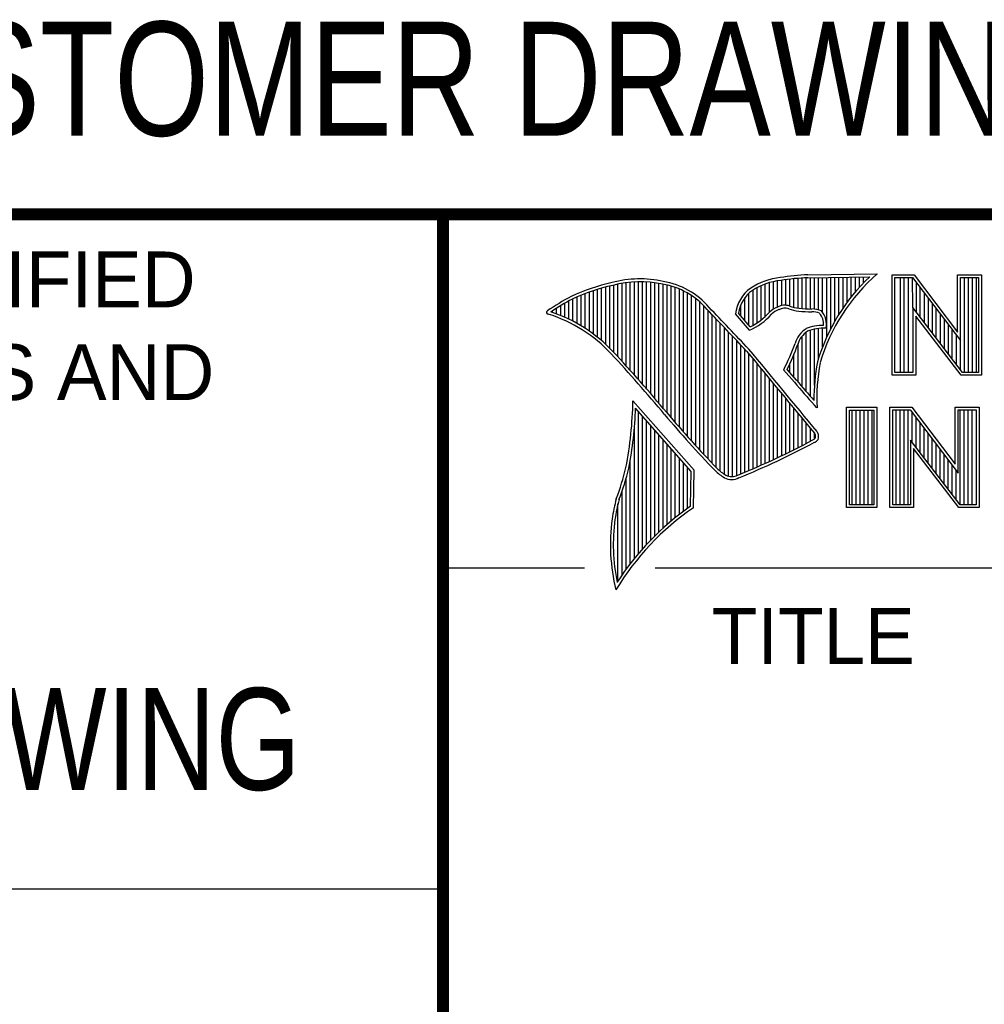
# Model space of a CAD drawing. Header units: inches. Extents: x 0 to 22, y 0 to 17.
# Tile 18 of 51: x 15.7 to 17.3, y 1.6 to 3.3. Entities that reach past the tile are written whole.
import ezdxf

# ---------------------------------------------------------------- set-up
doc = ezdxf.new("R2010")
doc.units = ezdxf.units.IN
doc.header["$LTSCALE"] = 1.21
doc.header["$MEASUREMENT"] = 0
doc.layers.get('0').update_dxf_attribs({"linetype": 'CONTINUOUS'})
doc.styles.get("Standard").update_dxf_attribs({"font": 'txt', "width": 0.8})
doc.styles.add('TEXTSTYLE_2', font='txt')

msp = doc.modelspace()

# ---------------------------------------------------------------- linework, layer by layer
at = {"color": 2, "linetype": 'CONTINUOUS'}
for p, q in [((16.375, 2.96), (21.5, 2.96)), ((16.9838, 2.8589), (17.0997, 2.8607)), ((17.1243, 2.8592), (17.1609, 2.8592)), ((17.1243, 2.6915), (17.1243, 2.8592)), ((17.1609, 2.8592), (17.2334, 2.7636)), ((17.2334, 2.8592), (17.2732, 2.8592)), ((17.2334, 2.7636), (17.2334, 2.8592)), ((17.2732, 2.8592), (17.2732, 2.6915)), ((16.6602, 2.7295), (16.6602, 2.8419)), ((16.667, 2.7221), (16.667, 2.8435)), ((16.6738, 2.7146), (16.6738, 2.8449)), ((16.6806, 2.707), (16.6806, 2.8459)), ((16.6875, 2.6995), (16.6875, 2.8467)), ((16.6943, 2.6918), (16.6943, 2.8472)), ((16.7011, 2.6841), (16.7011, 2.8474)), ((16.708, 2.6764), (16.708, 2.8474)), ((16.7148, 2.6685), (16.7148, 2.847)), ((16.7216, 2.6607), (16.7216, 2.8465)), ((16.7284, 2.6527), (16.7284, 2.8456)), ((16.7353, 2.6447), (16.7353, 2.8445)), ((16.7421, 2.6366), (16.7421, 2.8431)), ((16.7489, 2.6285), (16.7489, 2.8417)), ((16.9128, 2.7896), (16.9128, 2.8436)), ((16.9196, 2.7966), (16.9196, 2.8459)), ((16.9264, 2.8018), (16.9264, 2.8477)), ((16.9332, 2.8053), (16.9332, 2.849)), ((16.9401, 2.8077), (16.9401, 2.8499)), ((16.9469, 2.8082), (16.9469, 2.8509)), ((16.9537, 2.8069), (16.9537, 2.8518)), ((16.9606, 2.8048), (16.9606, 2.8525)), ((16.9674, 2.8034), (16.9674, 2.8531)), ((16.9742, 2.8027), (16.9742, 2.8536)), ((16.981, 2.8023), (16.981, 2.854)), ((16.9839, 2.8541), (17.087, 2.8557)), ((16.9879, 2.802), (16.9879, 2.8542)), ((16.9947, 2.8019), (16.9947, 2.8543)), ((17.0015, 2.8005), (17.0015, 2.8544)), ((17.0083, 2.7963), (17.0083, 2.8545)), ((17.0152, 2.755), (17.0152, 2.8546)), ((17.022, 2.7691), (17.022, 2.8547)), ((17.0288, 2.7817), (17.0288, 2.8548)), ((17.0357, 2.7931), (17.0357, 2.8549)), ((17.0425, 2.8035), (17.0425, 2.855)), ((17.0493, 2.8131), (17.0493, 2.8551)), ((17.0561, 2.822), (17.0561, 2.8552)), ((17.063, 2.8303), (17.063, 2.8553)), ((17.0698, 2.8381), (17.0698, 2.8554)), ((17.0766, 2.8454), (17.0766, 2.8555)), ((17.1291, 2.8543), (17.1585, 2.8543)), ((17.1291, 2.6963), (17.1291, 2.8543)), ((17.1381, 2.6963), (17.1381, 2.8543)), ((17.1447, 2.6963), (17.1447, 2.8543)), ((17.1514, 2.6963), (17.1514, 2.8543)), ((17.1589, 2.8042), (17.1581, 2.8543)), ((17.1585, 2.8543), (17.2383, 2.7492)), ((17.1648, 2.7965), (17.1648, 2.8461)), ((17.2383, 2.8543), (17.2684, 2.8543)), ((17.2383, 2.7492), (17.2383, 2.8543)), ((17.2449, 2.6963), (17.2449, 2.8543)), ((17.2515, 2.6963), (17.2515, 2.8543)), ((17.2582, 2.6963), (17.2582, 2.8543)), ((17.2649, 2.6963), (17.2649, 2.8543)), ((17.2684, 2.8543), (17.2684, 2.6963)), ((16.6055, 2.7738), (16.6055, 2.8249)), ((16.6124, 2.7696), (16.6124, 2.8276)), ((16.6192, 2.765), (16.6192, 2.8301)), ((16.626, 2.7601), (16.626, 2.8325)), ((16.6329, 2.7549), (16.6329, 2.8347)), ((16.6397, 2.7492), (16.6397, 2.8367)), ((16.6465, 2.7431), (16.6465, 2.8386)), ((16.6533, 2.7366), (16.6533, 2.8403)), ((16.7557, 2.6204), (16.7557, 2.84)), ((16.7626, 2.6125), (16.7626, 2.8378)), ((16.7694, 2.6046), (16.7694, 2.8352)), ((16.7762, 2.5968), (16.7762, 2.8321)), ((16.7831, 2.5891), (16.7831, 2.8284)), ((16.8855, 2.7749), (16.8855, 2.8281)), ((16.8923, 2.7747), (16.8923, 2.8335)), ((16.8991, 2.7788), (16.8991, 2.8375)), ((16.9059, 2.7837), (16.9059, 2.8408)), ((17.1714, 2.7879), (17.1714, 2.8373)), ((17.1781, 2.7792), (17.1781, 2.8285)), ((16.5782, 2.788), (16.5782, 2.8116)), ((16.5851, 2.7849), (16.5851, 2.8154)), ((16.5919, 2.7815), (16.5919, 2.819)), ((16.5987, 2.7778), (16.5987, 2.8221)), ((16.7899, 2.5815), (16.7899, 2.8242)), ((16.7967, 2.5739), (16.7967, 2.8193)), ((16.8035, 2.5665), (16.8035, 2.8136)), ((16.8718, 2.791), (16.8718, 2.8085)), ((16.8786, 2.783), (16.8786, 2.8206)), ((17.1848, 2.7705), (17.1848, 2.8197)), ((17.1915, 2.7618), (17.1915, 2.8109)), ((16.5578, 2.796), (16.5578, 2.7989)), ((16.5646, 2.7936), (16.5646, 2.8033)), ((16.5714, 2.7909), (16.5714, 2.8075)), ((16.8104, 2.5591), (16.8104, 2.807)), ((16.8172, 2.5519), (16.8172, 2.7996)), ((16.824, 2.5447), (16.824, 2.7924)), ((16.8864, 2.7664), (16.8632, 2.7937)), ((16.8877, 2.7723), (16.8682, 2.7952)), ((17.2418, 2.6963), (17.1589, 2.8042)), ((17.1589, 2.8042), (17.1589, 2.6963)), ((17.1981, 2.7531), (17.1981, 2.8021)), ((17.2048, 2.7445), (17.2048, 2.7933)), ((16.8308, 2.5375), (16.8308, 2.7853)), ((16.8377, 2.5314), (16.8377, 2.7781)), ((17.2395, 2.6915), (17.1637, 2.7899)), ((17.1637, 2.7899), (17.1637, 2.6915)), ((17.2115, 2.7358), (17.2115, 2.7845)), ((17.2182, 2.7271), (17.2182, 2.7757)), ((16.8445, 2.5262), (16.8445, 2.7709)), ((16.8513, 2.523), (16.8513, 2.7637)), ((16.981, 2.664), (16.981, 2.7634)), ((16.9879, 2.6563), (16.9879, 2.7665)), ((16.9947, 2.6748), (16.9947, 2.7683)), ((17.0015, 2.7195), (17.0015, 2.7694)), ((17.0083, 2.7388), (17.0083, 2.7698)), ((17.2248, 2.7184), (17.2248, 2.7669)), ((16.8581, 2.5224), (16.8581, 2.7565)), ((16.865, 2.5241), (16.865, 2.7493)), ((16.9674, 2.6802), (16.9674, 2.7444)), ((16.9742, 2.672), (16.9742, 2.7568)), ((17.2315, 2.7098), (17.2315, 2.7581)), ((17.2382, 2.7011), (17.2383, 2.7492)), ((16.8718, 2.527), (16.8718, 2.7421)), ((16.8786, 2.5298), (16.8786, 2.7348)), ((16.8855, 2.5327), (16.8855, 2.727)), ((16.9606, 2.6882), (16.9606, 2.7266)), ((16.8923, 2.5356), (16.8923, 2.7187)), ((16.8991, 2.5385), (16.8991, 2.7104)), ((16.9537, 2.696), (16.9537, 2.7109)), ((16.9059, 2.5415), (16.9059, 2.7022)), ((16.9128, 2.5446), (16.9128, 2.6939)), ((16.9616, 2.6797), (16.9434, 2.7005)), ((16.9653, 2.6828), (16.9492, 2.7013)), ((17.1589, 2.6963), (17.1291, 2.6963)), ((17.2684, 2.6963), (17.2418, 2.6963)), ((16.9196, 2.5477), (16.9196, 2.6856)), ((16.9264, 2.5508), (16.9264, 2.6774)), ((17.1637, 2.6915), (17.1243, 2.6915)), ((17.2732, 2.6915), (17.2395, 2.6915)), ((16.9332, 2.554), (16.9332, 2.6691)), ((16.9401, 2.5573), (16.9401, 2.6608)), ((16.7939, 2.533), (16.6919, 2.6489)), ((16.9469, 2.5606), (16.9469, 2.6526)), ((16.9537, 2.5639), (16.9537, 2.6443)), ((16.789, 2.5312), (16.6964, 2.6365)), ((16.7011, 2.3939), (16.7011, 2.6311)), ((16.9606, 2.5673), (16.9606, 2.6361)), ((16.9674, 2.5708), (16.9674, 2.6278)), ((16.999, 2.637), (16.9946, 2.6418)), ((17.0482, 2.6383), (17.0988, 2.6383)), ((17.0482, 2.4708), (17.0482, 2.6383)), ((17.0531, 2.6334), (17.0939, 2.6334)), ((17.0531, 2.4756), (17.0531, 2.6334)), ((17.0577, 2.4756), (17.0577, 2.6334)), ((17.0644, 2.4756), (17.0644, 2.6334)), ((17.071, 2.4756), (17.071, 2.6334)), ((17.0777, 2.4756), (17.0777, 2.6334)), ((17.0844, 2.4756), (17.0844, 2.6334)), ((17.0911, 2.4756), (17.0911, 2.6334)), ((17.0939, 2.6334), (17.0939, 2.4756)), ((17.0988, 2.6383), (17.0988, 2.4708)), ((17.1205, 2.6385), (17.1571, 2.6385)), ((17.1205, 2.4708), (17.1205, 2.6385)), ((17.1253, 2.6336), (17.1547, 2.6336)), ((17.1253, 2.4756), (17.1253, 2.6336)), ((17.1311, 2.4756), (17.1311, 2.6336)), ((17.1378, 2.4756), (17.1378, 2.6336)), ((17.1445, 2.4756), (17.1445, 2.6336)), ((17.1511, 2.4756), (17.1511, 2.6336)), ((17.1547, 2.6336), (17.2345, 2.5284)), ((17.1571, 2.6385), (17.2296, 2.5429)), ((17.1578, 2.5799), (17.1578, 2.6295)), ((17.2296, 2.6385), (17.2694, 2.6385)), ((17.2296, 2.5429), (17.2296, 2.6385)), ((17.2345, 2.6336), (17.2646, 2.6336)), ((17.2345, 2.5284), (17.2345, 2.6336)), ((17.2379, 2.4756), (17.2379, 2.6336)), ((17.2446, 2.4756), (17.2446, 2.6336)), ((17.2513, 2.4756), (17.2513, 2.6336)), ((17.2579, 2.4756), (17.2579, 2.6336)), ((17.2646, 2.6336), (17.2646, 2.4756)), ((17.2694, 2.6385), (17.2694, 2.4708)), ((16.708, 2.4018), (16.708, 2.6233)), ((16.7148, 2.4093), (16.7148, 2.6156)), ((16.9742, 2.5743), (16.9742, 2.6195)), ((16.981, 2.5778), (16.981, 2.6113)), ((17.1645, 2.5712), (17.1645, 2.6207)), ((17.1712, 2.5625), (17.1712, 2.6119)), ((16.6943, 2.3857), (16.6943, 2.603)), ((16.7216, 2.4165), (16.7216, 2.6078)), ((16.7284, 2.4233), (16.7284, 2.6001)), ((16.9879, 2.5814), (16.9879, 2.603)), ((16.9947, 2.5853), (16.9947, 2.5948)), ((17.1778, 2.5539), (17.1778, 2.6031)), ((16.7353, 2.4299), (16.7353, 2.5923)), ((16.7421, 2.4363), (16.7421, 2.5846)), ((17.238, 2.4756), (17.1551, 2.5834)), ((17.1551, 2.5834), (17.1551, 2.4756)), ((17.1845, 2.5452), (17.1845, 2.5943)), ((17.1912, 2.5365), (17.1912, 2.5855)), ((16.7489, 2.4424), (16.7489, 2.5768)), ((16.7557, 2.4482), (16.7557, 2.569)), ((17.2356, 2.4708), (17.1599, 2.5692)), ((17.1599, 2.5692), (17.1599, 2.4708)), ((17.1979, 2.5278), (17.1979, 2.5767)), ((17.2045, 2.5192), (17.2045, 2.5679)), ((16.6875, 2.377), (16.6875, 2.5502)), ((16.7626, 2.4538), (16.7626, 2.5613)), ((16.7694, 2.4592), (16.7694, 2.5535)), ((16.7762, 2.4644), (16.7762, 2.5458)), ((17.2112, 2.5105), (17.2112, 2.5591)), ((17.2179, 2.5018), (17.2179, 2.5503)), ((16.7831, 2.4694), (16.7831, 2.538)), ((16.788, 2.4729), (16.789, 2.5312)), ((16.7927, 2.4704), (16.7939, 2.533)), ((17.2246, 2.4931), (17.2246, 2.5415)), ((17.2312, 2.4844), (17.2312, 2.5327)), ((16.6806, 2.368), (16.6806, 2.52)), ((16.6738, 2.3584), (16.6738, 2.4982)), ((16.667, 2.3482), (16.667, 2.477)), ((17.0988, 2.4708), (17.0482, 2.4708)), ((17.0939, 2.4756), (17.0531, 2.4756)), ((17.1599, 2.4708), (17.1205, 2.4708)), ((17.1551, 2.4756), (17.1253, 2.4756)), ((17.2694, 2.4708), (17.2356, 2.4708)), ((17.2646, 2.4756), (17.238, 2.4756)), ((16.375, 2.37), (16.6109, 2.37)), ((16.7288, 2.37), (21.5, 2.37)), ((13.61, 1.835), (16.375, 1.835))]:
    msp.add_line(p, q, dxfattribs=at)
at = {"color": 7, "linetype": 'CONTINUOUS', "const_width": 0.02}
for points in [[(13.6, 2.9595), (21.5, 2.96)], [(16.375, 2.96), (16.375, 0.5)]]:
    msp.add_lwpolyline(points, dxfattribs=at)
at = {"color": 2, "linetype": 'CONTINUOUS'}
for centre, radius, start, end in [((17.0005, 2.4511), 0.4082, 92.3475, 98.8367), ((17.308, 2.6221), 0.3168, 131.1193, 163.4132), ((16.7315, 2.5144), 0.3399, 102.6162, 114.8514), ((16.7315, 2.5144), 0.3351, 102.5989, 114.8296), ((16.7034, 2.6747), 0.1775, 77.2819, 105.0682), ((16.7034, 2.6747), 0.1727, 77.2314, 105.1003), ((16.7222, 2.7226), 0.1221, 40.1653, 80.8429), ((16.7222, 2.7226), 0.1269, 40.2333, 80.7735), ((16.9502, 2.7423), 0.1128, 96.3009, 123.1685), ((16.9502, 2.7423), 0.108, 96.2443, 123.1259), ((17.0005, 2.4511), 0.4034, 92.3569, 98.8525), ((17.308, 2.6221), 0.3216, 133.4014, 163.4571), ((16.923, 2.7875), 0.0602, 125.032, 174.0466), ((16.923, 2.7875), 0.0554, 125.1142, 171.9572), ((16.7759, 2.4698), 0.3996, 117.9347, 124.5691), ((16.7759, 2.4698), 0.3948, 117.954, 124.0374), ((16.5507, 2.7963), 0.00298, 121.3543, 265.8048), ((16.4773, 2.5601), 0.2445, 43.1672, 72.5708), ((16.4772, 2.5601), 0.2493, 43.1664, 71.8497), ((9.1994, -4.4938), 10.5463, 43.2461, 43.76704), ((9.199, -4.4944), 10.5518, 43.24607, 43.76701), ((16.8429, 2.8642), 0.107, 293.9928, 318.4439), ((16.8429, 2.8642), 0.1022, 295.9966, 318.5916), ((16.9517, 2.7612), 0.0478, 112.9196, 132.2699), ((16.9517, 2.7612), 0.043, 112.6662, 131.9321), ((16.9455, 2.7813), 0.0269, 72.6128, 117.3853), ((16.9455, 2.7813), 0.0221, 72.9381, 117.8635), ((16.977, 2.8697), 0.0718, 249.5515, 263.1636), ((16.977, 2.8697), 0.067, 249.4455, 263.1373), ((16.9944, 3.0501), 0.253, 264.1107, 269.1006), ((16.9944, 3.0501), 0.2482, 264.1189, 269.068), ((16.9917, 2.7681), 0.0339, 64.4685, 92.2537), ((16.9917, 2.7681), 0.0291, 66.3231, 92.5053), ((16.9825, 2.7769), 0.0275, 355.2987, 40.4494), ((16.9825, 2.7769), 0.0323, 347.1178, 42.4037), ((17.0047, 2.732), 0.0441, 122.6948, 163.4996), ((17.0047, 2.732), 0.0393, 123.3496, 163.7165), ((17.0094, 2.698), 0.0767, 89.6565, 111.8738), ((17.0094, 2.698), 0.0719, 86.3769, 111.5054), ((16.5488, 2.8964), 0.4406, 333.6063, 339.8409), ((16.5488, 2.8963), 0.4454, 334.022, 339.8635), ((14.6645, 0.8858), 2.7122, 39.9143, 42.7655), ((14.6639, 0.8852), 2.7178, 39.9159, 42.7668), ((117.205, 85.4976), 130.0576, 219.522219, 219.6006), ((117.1292, 85.4341), 129.954, 219.521832, 219.600442), ((17.3248, 2.6518), 0.3309, 169.2392, 180.3763), ((17.3248, 2.6518), 0.3261, 169.2807, 182.6075), ((17.5234, 3.1364), 0.724, 219.1087, 223.0885), ((17.5234, 3.1364), 0.7192, 219.1032, 222.5932), ((16.0461, 2.6599), 0.6459, 349.0852, 359.0204), ((16.0461, 2.6599), 0.6507, 349.0758, 357.94), ((18.1343, 3.7937), 1.8102, 220.042, 224.0069), ((18.1342, 3.7937), 1.815, 220.0434, 224.0127), ((16.9709, 2.5786), 0.0336, 24.6866, 34.3242), ((16.3916, 3.7016), 1.269, 291.9871, 298.2491), ((16.3917, 3.7016), 1.2737, 291.9984, 298.2504), ((16.98, 2.6057), 0.0252, 299.2501, 311.2614), ((16.98, 2.6057), 0.03, 299.1847, 314.8198), ((16.9709, 2.5786), 0.0288, 26.3697, 33.9), ((16.9687, 2.5899), 0.028, 353.6797, 3.043), ((16.9687, 2.5899), 0.0328, 350.4758, 4.7759), ((16.2632, 2.6388), 0.4292, 339.0712, 346.3669), ((16.2632, 2.6388), 0.434, 339.1085, 346.381), ((16.9079, 2.6176), 0.116, 227.0911, 236.9191), ((16.9079, 2.6176), 0.1112, 227.1627, 236.7917), ((16.8565, 2.5437), 0.0261, 242.8484, 298.0511), ((16.8565, 2.5437), 0.0213, 243.4913, 298.7009), ((17.0658, 2.3848), 0.4141, 165.9359, 170.6858), ((17.0658, 2.3848), 0.4093, 165.9761, 170.6762), ((17.0508, 2.0969), 0.454, 124.6428, 148.5563), ((17.0508, 2.0969), 0.4588, 124.9509, 147.098), ((16.9723, 2.4095), 0.318, 172.3562, 193.7958), ((16.9723, 2.4095), 0.3132, 172.3688, 191.6866)]:
    msp.add_arc(centre, radius, start, end, dxfattribs=at)

# ---------------------------------------------------------------- texts
at = {"color": 7, "linetype": 'CONTINUOUS', "attachment_point": 2, "line_spacing_factor": 0.9}
for s, insert, char_height, width in [('CUSTOMER DRAWING', (16.3742, 3.2811), 0.19, 2.432), ('DO NOT SCALE DRAWING', (14.9953, 2.1698), 0.17, 2.72)]:
    msp.add_mtext(s, dxfattribs=dict(at, insert=insert, char_height=char_height, width=width))
at = {"color": 2, "linetype": 'CONTINUOUS', "char_height": 0.093, "line_spacing_factor": 0.9, "style": 'TEXTSTYLE_2'}
for s, insert, width, attachment_point in [('UNLESS OTHERWISE SPECIFIED', (14.9742, 2.8979), 2.418, 2), ('DIMENSIONS ARE IN INCHES AND', (14.9742, 2.7431), 2.604, 2), ('TITLE', (16.8235, 2.303), 0.465, 1)]:
    msp.add_mtext(s, dxfattribs=dict(at, insert=insert, width=width, attachment_point=attachment_point))

doc.saveas('drawing.dxf')
